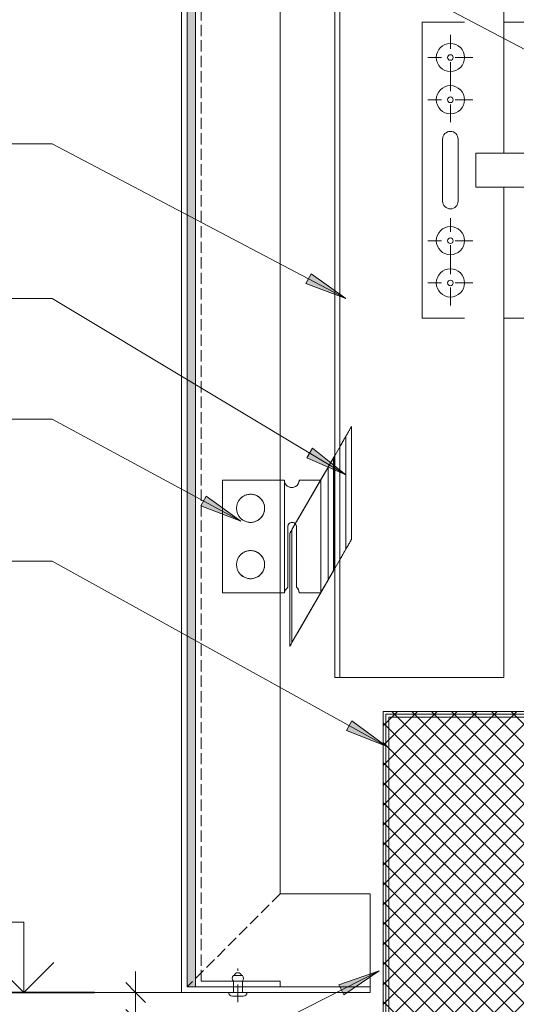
# Model space of a CAD drawing. Header units: millimetres. Extents: x -8934017 to -8932755, y 9525 to 11066.
# Tile 28 of 38: x -8933650 to -8933474, y 9701 to 10050. Entities that reach past the tile are written whole.
import ezdxf

# ---------------------------------------------------------------- set-up
doc = ezdxf.new("R2010")
doc.units = ezdxf.units.MM
doc.linetypes.add('01 Штриховая _4 мм_', pattern=[5.5, 4, -1.5])
doc.linetypes.add('Осевая линия 1', pattern=[31.75, 6.35, -4.75, 15.9, -4.75])
for name, color, linetype, lineweight in [('Высотные отметки', 7, 'Continuous', 9), ('Марки по нескольким категориям', 7, 'Continuous', 9), ('Обобщенные модели', 7, 'Continuous', 18), ('Размеры', 7, 'Continuous', 9), ('Размеры-5', 7, 'Continuous', 9), ('Стрелка', 7, 'Continuous', 18), ('Типовые аннотации', 7, 'Continuous', 18), ('Тонкие линии', 7, 'Continuous', 18), ('Элементы узлов', 7, 'Continuous', 18)]:
    doc.layers.add(name, color=color, linetype=linetype, lineweight=lineweight)
doc.layers.add('Линии', color=7, linetype='Continuous', lineweight=18, true_color=0x00a600)
doc.styles.add('GOST Common_1', font='GOST_Common.ttf', dxfattribs={"width": 0.9, "height": 10})
doc.dimstyles.new('ADSK_Основной_2_0_1', dxfattribs={"dimscale": 304.8, "dimtxt": 10.05715, "dimasz": 0.023196, "dimexe": 0.024606, "dimexo": 0.049213, "dimgap": 0.008202, "dimtad": 1, "dimdec": 0, "dimzin": 0, "dimdsep": 46, "dimtxsty": 'GOST Common_1', "dimblk1": 'OBLIQUE', "dimblk2": 'OBLIQUE', "dimsah": 1, "dimcen": 0.09, "dimdle": 0.024606, "dimazin": 0, "dimtfac": 1, "dimtdec": 4, "dimtix": 1, "dimtmove": 1, "dimatfit": 3, "dimfxl": 1, "dimtvp": 1, "dimtfill": 1, "dimtolj": 1, "dimtzin": 0, "dimarcsym": 2})

# ---------------------------------------------------------------- blocks, each defined once
blk = doc.blocks.new('HILTI_s_Профиль_MFT-T - Профиль MFT-Ta 60x42x1_8 6m-21280767-Сечение 27')
at = {"layer": 'Обобщенные модели'}
for p, q in [((-8933478.08, 10003), (-8933478.08, 10553.6)), ((-8933536.28, 9898.94), (-8933536.28, 10198.87)), ((-8933538.08, 10195.75), (-8933538.08, 9895.82)), ((-8933478.08, 9817), (-8933478.08, 9991)), ((-8933536.28, 9817), (-8933536.28, 9858.87)), ((-8933538.08, 9855.75), (-8933538.08, 9817)), ((-8933536.28, 9817), (-8933538.08, 9817)), ((-8933478.08, 9817), (-8933536.28, 9817)), ((-8933536.28, 9817), (-8933536.28, 9817))]:
    blk.add_line(p, q, dxfattribs=at)
at = {"layer": 'Обобщенные модели', "color": 254, "true_color": 0xcccccc}
for p, q in [((-8933536.28, 9858.87), (-8933536.28, 9898.94)), ((-8933538.08, 9895.82), (-8933538.08, 9855.75))]:
    blk.add_line(p, q, dxfattribs=at)
blk = doc.blocks.new('HILTI_s_Кронштейн_MFT-MF_LM - Кронштейн MFT-MF 190 LM-8764719-Сечение 27')
at = {"layer": 'Обобщенные модели'}
for p, q in [((-8933478.08, 10049.5), (-8933321.08, 10049.5)), ((-8933321.08, 10049.5), (-8933319.08, 10049.5)), ((-8933321.08, 10049.5), (-8933321.08, 9944.5)), ((-8933319.08, 10049.5), (-8933317.08, 10049.5)), ((-8933319.08, 10049.5), (-8933319.08, 9944.5)), ((-8933317.08, 9944.5), (-8933317.08, 10049.5)), ((-8933488.08, 10003), (-8933440.34, 10003)), ((-8933488.08, 10003), (-8933488.08, 9991)), ((-8933440.34, 10003), (-8933431.84, 10003)), ((-8933440.34, 9991), (-8933440.34, 10003)), ((-8933431.84, 10003), (-8933431.84, 9991)), ((-8933440.34, 9991), (-8933488.08, 9991)), ((-8933431.84, 9991), (-8933440.34, 9991)), ((-8933321.08, 9944.5), (-8933478.08, 9944.5)), ((-8933319.08, 9944.5), (-8933321.08, 9944.5)), ((-8933317.08, 9944.5), (-8933319.08, 9944.5))]:
    blk.add_line(p, q, dxfattribs=at)
at = {"layer": 'Элементы узлов'}
for p, q in [((-8933507.08, 10049.5), (-8933492.08, 10049.5)), ((-8933507.08, 10049.5), (-8933507.08, 9944.5)), ((-8933499.83, 10008.03), (-8933499.83, 9997)), ((-8933494.33, 9997), (-8933494.33, 10008.03)), ((-8933499.83, 9997), (-8933499.83, 9986.03)), ((-8933494.33, 9986.03), (-8933494.33, 9997)), ((-8933507.08, 9944.5), (-8933492.08, 9944.5))]:
    blk.add_line(p, q, dxfattribs=at)
at = {"layer": 'Элементы узлов', "color": 1, "linetype": 'Осевая линия 1', "true_color": 0xff0000}
for p, q in [((-8933497.08, 10029.01), (-8933497.08, 10045.01)), ((-8933489.08, 10037.01), (-8933505.08, 10037.01)), ((-8933497.08, 10014.01), (-8933497.08, 10030.01)), ((-8933489.08, 10022.01), (-8933505.08, 10022.01)), ((-8933497.08, 9963.99), (-8933497.08, 9979.99)), ((-8933489.08, 9971.99), (-8933505.08, 9971.99)), ((-8933497.08, 9948.99), (-8933497.08, 9964.99)), ((-8933489.08, 9956.99), (-8933505.08, 9956.99))]:
    blk.add_line(p, q, dxfattribs=at)
at = {"layer": 'Элементы узлов'}
for centre, radius in [((-8933497.08, 10037.01), 5), ((-8933497.08, 10037.01), 1), ((-8933497.08, 10022.01), 5), ((-8933497.08, 10022.01), 1), ((-8933497.08, 9971.99), 5), ((-8933497.08, 9971.99), 1), ((-8933497.08, 9956.99), 5), ((-8933497.08, 9956.99), 1)]:
    blk.add_circle(centre, radius, dxfattribs=at)
for centre, start, end in [((-8933497.08, 10008.03), 90, 180), ((-8933497.08, 10008.03), 90, 180), ((-8933497.08, 10008.03), 0, 90), ((-8933497.08, 10008.03), 0, 90), ((-8933497.08, 9986.03), 180, 270), ((-8933497.08, 9986.03), 180, 270), ((-8933497.08, 9986.03), 270, 0), ((-8933497.08, 9986.03), 270, 0)]:
    blk.add_arc(centre, 2.75, start, end, dxfattribs=at)
blk = doc.blocks.new('HILTI_s_Салазка_MFT-CCF - Салазка MFT-CCF S42-V6-Сечение 27')
at = {"layer": 'Обобщенные модели'}
for p, q in [((-8933532.21, 9906), (-8933538.51, 9895.08)), ((-8933532.98, 9904.66), (-8933532.94, 9904.74)), ((-8933532.23, 9905.97), (-8933532.21, 9906)), ((-8933532.21, 9906), (-8933532.21, 9906)), ((-8933532.21, 9865.93), (-8933532.21, 9906)), ((-8933534.23, 9902.5), (-8933534.21, 9902.53)), ((-8933534.21, 9902.53), (-8933534.19, 9902.56)), ((-8933534.21, 9902.53), (-8933534.21, 9902.53)), ((-8933538.51, 9895.08), (-8933553.31, 9869.44)), ((-8933538.51, 9895.08), (-8933538.52, 9895.08)), ((-8933538.51, 9895.08), (-8933538.51, 9895.08)), ((-8933540.49, 9891.65), (-8933540.51, 9891.62)), ((-8933540.51, 9891.62), (-8933540.51, 9891.62)), ((-8933553.31, 9829.37), (-8933553.31, 9869.44)), ((-8933552.11, 9871.53), (-8933552.09, 9871.56)), ((-8933552.11, 9871.53), (-8933552.11, 9871.53)), ((-8933554.11, 9868.06), (-8933554.12, 9868.06)), ((-8933554.11, 9868.06), (-8933554.11, 9868.06)), ((-8933538.51, 9855.02), (-8933532.21, 9865.93)), ((-8933553.31, 9829.37), (-8933538.51, 9855.02)), ((-8933554.12, 9828), (-8933554.11, 9828)), ((-8933554.11, 9828), (-8933554.11, 9828))]:
    blk.add_line(p, q, dxfattribs=at)
at = {"layer": 'Обобщенные модели', "color": 254, "true_color": 0xcccccc}
for p, q in [((-8933534.21, 9902.53), (-8933534.21, 9862.46)), ((-8933551.11, 9873.26), (-8933538.51, 9895.08)), ((-8933538.51, 9895.08), (-8933539.51, 9893.35)), ((-8933538.52, 9895.08), (-8933538.08, 9895.84)), ((-8933540.52, 9891.62), (-8933543.19, 9887)), ((-8933540.51, 9891.62), (-8933540.49, 9891.65)), ((-8933553.32, 9869.44), (-8933552.14, 9871.49)), ((-8933552.12, 9871.53), (-8933552.11, 9871.53)), ((-8933554.1, 9868.09), (-8933554.06, 9868.16)), ((-8933532.21, 9865.93), (-8933532.21, 9865.93)), ((-8933534.21, 9862.46), (-8933534.21, 9862.46)), ((-8933538.08, 9855.77), (-8933538.52, 9855.02)), ((-8933538.51, 9855.02), (-8933551.11, 9833.19)), ((-8933539.51, 9853.28), (-8933538.51, 9855.02)), ((-8933538.51, 9855.02), (-8933538.51, 9855.02)), ((-8933543.01, 9847.23), (-8933540.52, 9851.55)), ((-8933540.51, 9851.55), (-8933540.51, 9851.55)), ((-8933551.12, 9833.19), (-8933543.13, 9847.02)), ((-8933552.12, 9831.46), (-8933553.32, 9829.37)), ((-8933552.11, 9831.46), (-8933552.12, 9831.46)), ((-8933552.11, 9831.46), (-8933552.11, 9831.46))]:
    blk.add_line(p, q, dxfattribs=at)
at = {"layer": 'Обобщенные модели', "color": 7, "true_color": 0xfcfcfc}
for p, q in [((-8933540.5, 9891.65), (-8933538.52, 9895.08)), ((-8933552.1, 9871.56), (-8933543.21, 9886.95)), ((-8933538.52, 9855.02), (-8933540.5, 9851.58)), ((-8933543.01, 9847.23), (-8933543.13, 9847.02))]:
    blk.add_line(p, q, dxfattribs=at)
at = {"layer": 'Обобщенные модели', "color": 7, "true_color": 0xf4f4f4}
for p, q in [((-8933538.52, 9895.08), (-8933540.5, 9891.65)), ((-8933539.51, 9893.35), (-8933538.51, 9895.08)), ((-8933538.51, 9855.02), (-8933538.51, 9895.08)), ((-8933538.51, 9855.02), (-8933538.51, 9895.08)), ((-8933543.19, 9887), (-8933540.52, 9891.62)), ((-8933540.51, 9891.61), (-8933540.51, 9851.58)), ((-8933540.49, 9891.65), (-8933540.44, 9891.75)), ((-8933540.44, 9891.75), (-8933540.35, 9891.91)), ((-8933540.35, 9891.91), (-8933540.22, 9892.13)), ((-8933540.22, 9892.13), (-8933540.07, 9892.39)), ((-8933539.71, 9893.01), (-8933539.51, 9893.35)), ((-8933543.21, 9886.95), (-8933551.12, 9873.26)), ((-8933553.32, 9829.37), (-8933553.32, 9869.44)), ((-8933554.12, 9868.06), (-8933554.1, 9868.09)), ((-8933554.12, 9868.06), (-8933554.12, 9828.02)), ((-8933540.5, 9851.58), (-8933538.52, 9855.02)), ((-8933540.35, 9851.84), (-8933540.44, 9851.68)), ((-8933540.22, 9852.06), (-8933540.35, 9851.84)), ((-8933540.07, 9852.32), (-8933540.22, 9852.06)), ((-8933538.51, 9855.02), (-8933539.51, 9853.28)), ((-8933538.52, 9855.02), (-8933538.51, 9855.02)), ((-8933540.52, 9851.55), (-8933543.01, 9847.23)), ((-8933540.49, 9851.58), (-8933540.51, 9851.55)), ((-8933540.44, 9851.68), (-8933540.49, 9851.58)), ((-8933543.13, 9847.02), (-8933552.1, 9831.49)), ((-8933543.13, 9847.02), (-8933543.01, 9847.23))]:
    blk.add_line(p, q, dxfattribs=at)
at = {"layer": 'Обобщенные модели', "color": 7, "true_color": 0xfefefe}
for p, q in [((-8933538.52, 9855.02), (-8933538.52, 9895.08)), ((-8933538.51, 9855.02), (-8933538.51, 9895.08))]:
    blk.add_line(p, q, dxfattribs=at)
at = {"layer": 'Обобщенные модели', "color": 254, "true_color": 0xcccccc, "flags": 128}
for points in [[(-8933534.19, 9902.56), (-8933534.14, 9902.65), (-8933534.06, 9902.79), (-8933533.95, 9902.98), (-8933533.81, 9903.22), (-8933533.65, 9903.49), (-8933533.48, 9903.79), (-8933533.3, 9904.1), (-8933533.12, 9904.42), (-8933532.98, 9904.66)], [(-8933532.94, 9904.74), (-8933532.76, 9905.04), (-8933532.61, 9905.31), (-8933532.47, 9905.54), (-8933532.36, 9905.74), (-8933532.28, 9905.88), (-8933532.23, 9905.97)], [(-8933536.34, 9898.85), (-8933536.21, 9899.07), (-8933536.05, 9899.34), (-8933535.87, 9899.65), (-8933535.67, 9899.99), (-8933535.46, 9900.36), (-8933535.25, 9900.72), (-8933535.04, 9901.08), (-8933534.85, 9901.43), (-8933534.67, 9901.74), (-8933534.51, 9902.01), (-8933534.38, 9902.23), (-8933534.29, 9902.4), (-8933534.23, 9902.5)], [(-8933539.51, 9893.35), (-8933539.71, 9893.01), (-8933539.89, 9892.69), (-8933540.07, 9892.39), (-8933540.22, 9892.13), (-8933540.34, 9891.91), (-8933540.44, 9891.75), (-8933540.49, 9891.65)], [(-8933552.09, 9871.56), (-8933552.03, 9871.66), (-8933551.94, 9871.82), (-8933551.82, 9872.04), (-8933551.66, 9872.3), (-8933551.49, 9872.6), (-8933551.3, 9872.92), (-8933551.11, 9873.26)], [(-8933554.06, 9868.16), (-8933553.99, 9868.29), (-8933553.89, 9868.45), (-8933553.78, 9868.66), (-8933553.64, 9868.89), (-8933553.49, 9869.16), (-8933553.32, 9869.44)], [(-8933532.21, 9865.93), (-8933532.23, 9865.9), (-8933532.28, 9865.81), (-8933532.36, 9865.67), (-8933532.47, 9865.48), (-8933532.61, 9865.24), (-8933532.76, 9864.97), (-8933532.94, 9864.67), (-8933533.12, 9864.36), (-8933533.3, 9864.04), (-8933533.48, 9863.72), (-8933533.65, 9863.42), (-8933533.81, 9863.15), (-8933533.95, 9862.92), (-8933534.06, 9862.72), (-8933534.14, 9862.58), (-8933534.19, 9862.49), (-8933534.21, 9862.46)], [(-8933534.21, 9862.46), (-8933534.23, 9862.43), (-8933534.29, 9862.33), (-8933534.38, 9862.16), (-8933534.51, 9861.94), (-8933534.67, 9861.67), (-8933534.85, 9861.36), (-8933535.04, 9861.02), (-8933535.25, 9860.66), (-8933535.46, 9860.29), (-8933535.67, 9859.93), (-8933535.87, 9859.58), (-8933536.05, 9859.27), (-8933536.21, 9859), (-8933536.34, 9858.78)], [(-8933540.51, 9851.55), (-8933540.49, 9851.58), (-8933540.44, 9851.68), (-8933540.34, 9851.84), (-8933540.22, 9852.06), (-8933540.07, 9852.32), (-8933539.89, 9852.62), (-8933539.71, 9852.95), (-8933539.51, 9853.28)], [(-8933552.12, 9831.46), (-8933552.1, 9831.49), (-8933552.04, 9831.59), (-8933551.95, 9831.75), (-8933551.82, 9831.97), (-8933551.67, 9832.23), (-8933551.5, 9832.53), (-8933551.31, 9832.85), (-8933551.12, 9833.19)], [(-8933551.11, 9833.19), (-8933551.3, 9832.85), (-8933551.49, 9832.53), (-8933551.66, 9832.23), (-8933551.82, 9831.97), (-8933551.94, 9831.75), (-8933552.03, 9831.59), (-8933552.09, 9831.49), (-8933552.11, 9831.46)], [(-8933554.06, 9828.1), (-8933554.1, 9828.02), (-8933554.12, 9828)], [(-8933553.32, 9829.37), (-8933553.49, 9829.09), (-8933553.64, 9828.83), (-8933553.78, 9828.59), (-8933553.89, 9828.38), (-8933553.99, 9828.22), (-8933554.06, 9828.1)]]:
    blk.add_lwpolyline(points, dxfattribs=at)
at = {"layer": 'Обобщенные модели', "color": 7, "true_color": 0xf4f4f4, "flags": 128}
for points in [[(-8933540.07, 9892.39), (-8933539.9, 9892.69), (-8933539.71, 9893.01)], [(-8933551.12, 9873.26), (-8933551.31, 9872.92), (-8933551.5, 9872.6), (-8933551.67, 9872.3), (-8933551.82, 9872.04), (-8933551.95, 9871.82), (-8933552.04, 9871.66), (-8933552.1, 9871.56), (-8933552.12, 9871.53)], [(-8933539.51, 9853.28), (-8933539.71, 9852.95), (-8933539.9, 9852.62), (-8933540.07, 9852.32)]]:
    blk.add_lwpolyline(points, dxfattribs=at)
at = {"layer": 'Обобщенные модели', "flags": 128}
for points in [[(-8933553.31, 9869.44), (-8933553.48, 9869.16), (-8933553.63, 9868.89), (-8933553.77, 9868.66), (-8933553.88, 9868.45), (-8933553.98, 9868.29), (-8933554.05, 9868.16), (-8933554.09, 9868.09), (-8933554.11, 9868.06)], [(-8933554.11, 9828), (-8933554.09, 9828.02), (-8933554.05, 9828.1), (-8933553.98, 9828.22), (-8933553.88, 9828.38), (-8933553.77, 9828.59), (-8933553.63, 9828.83), (-8933553.48, 9829.09), (-8933553.31, 9829.37)]]:
    blk.add_lwpolyline(points, dxfattribs=at)
blk = doc.blocks.new('HILTI_as_Соединитель_MFT-CCU_Заклепка_БезГрафики - Соединитель MFT-CCU Заклепка БезГрафики-V7-Сечение 27')
at = {"layer": 'Обобщенные модели', "color": 254, "true_color": 0xcccccc}
for p, q in [((-8933578.01, 9887), (-8933556.01, 9887)), ((-8933578.01, 9847), (-8933578.01, 9887)), ((-8933556.01, 9847), (-8933556.01, 9887)), ((-8933550.75, 9887), (-8933543.18, 9887)), ((-8933550.75, 9887), (-8933550.75, 9887)), ((-8933543.01, 9887), (-8933543.18, 9887)), ((-8933543.01, 9847.21), (-8933543.01, 9887)), ((-8933554.75, 9870.5), (-8933554.75, 9849)), ((-8933551.75, 9870.5), (-8933551.75, 9849)), ((-8933554.75, 9849), (-8933554.75, 9849)), ((-8933556.01, 9847), (-8933578.01, 9847)), ((-8933550.75, 9847), (-8933543.14, 9847)), ((-8933543.01, 9847), (-8933543.14, 9847)), ((-8933543.01, 9847.21), (-8933543.01, 9847))]:
    blk.add_line(p, q, dxfattribs=at)
at = {"layer": 'Обобщенные модели'}
for p, q in [((-8933578.01, 9887), (-8933578.01, 9847)), ((-8933556.01, 9887), (-8933578.01, 9887)), ((-8933556.01, 9887), (-8933556.01, 9847)), ((-8933543.18, 9887), (-8933550.75, 9887)), ((-8933554.75, 9849), (-8933554.75, 9870.5)), ((-8933578.01, 9847), (-8933556.01, 9847)), ((-8933543.14, 9847), (-8933543.01, 9847)), ((-8933543.01, 9847), (-8933543.01, 9847.21))]:
    blk.add_line(p, q, dxfattribs=at)
at = {"layer": 'Обобщенные модели', "color": 7, "true_color": 0xfefefe}
for p, q in [((-8933578.01, 9887), (-8933578.01, 9887)), ((-8933556.01, 9887), (-8933556.01, 9887)), ((-8933556.01, 9887), (-8933556.01, 9887)), ((-8933543.01, 9887), (-8933543.01, 9887)), ((-8933578.01, 9847), (-8933578.01, 9847)), ((-8933556.01, 9847), (-8933556.01, 9847)), ((-8933556.01, 9847), (-8933556.01, 9847)), ((-8933543.01, 9847), (-8933543.01, 9847))]:
    blk.add_line(p, q, dxfattribs=at)
at = {"layer": 'Обобщенные модели', "color": 7, "true_color": 0xf4f4f4}
for p, q in [((-8933556.01, 9847), (-8933556.01, 9887)), ((-8933556.01, 9887), (-8933556.01, 9847)), ((-8933543.18, 9887), (-8933543.01, 9887)), ((-8933543.01, 9887), (-8933543.01, 9847.21)), ((-8933551.75, 9849), (-8933551.75, 9870.5)), ((-8933551.75, 9849), (-8933551.75, 9849)), ((-8933543.14, 9847), (-8933550.75, 9847)), ((-8933550.75, 9847), (-8933550.75, 9847))]:
    blk.add_line(p, q, dxfattribs=at)
at = {"layer": 'Обобщенные модели', "color": 254, "true_color": 0xcccccc}
for centre, major_axis, start_param, end_param in [((-8933553.38, 9887), (0, 2.63), 1.570781, 2.356179), ((-8933553.38, 9887), (0.03, 2.63), 3.677855, 4.724746), ((-8933553.38, 9887), (0, 2.63), 2.356502, 2.617994), ((-8933553.38, 9887), (0, 2.63), 2.618258, 2.879793), ((-8933553.38, 9887), (0, 2.63), 2.880039, 3.141593), ((-8933553.38, 9887), (-0.01, 2.63), 3.137537, 3.399091), ((-8933553.38, 9887), (0.02, 2.63), 3.409436, 3.670971), ((-8933568.01, 9877), (0, 5), 0.785398, 1.570796), ((-8933568.01, 9877), (0, 5), 0.523599, 0.785317), ((-8933568.01, 9877), (-0.03, 5), 0.256019, 0.517749), ((-8933568.01, 9877), (0, 5), 6.283169, 6.544904), ((-8933568.01, 9877), (0, 5), 6.021386, 6.283121), ((-8933568.01, 9877), (0, 5), 5.759587, 6.021317), ((-8933568.01, 9877), (0, 5), 4.712381, 5.759498), ((-8933568.01, 9877), (0, 5), 1.57078, 2.356178), ((-8933568.01, 9877), (0, 5), 3.665272, 4.712389), ((-8933568.01, 9877), (0, 5), 2.356275, 2.617994), ((-8933568.01, 9877), (0, 5), 2.618063, 2.879793), ((-8933568.01, 9877), (0, 5), 2.879858, 3.141593), ((-8933568.01, 9877), (0.02, 5), 3.144665, 3.4064), ((-8933568.01, 9877), (0, 5), 3.403461, 3.665191), ((-8933553.25, 9870.5), (0, 1.5), 0.785398, 1.570796), ((-8933553.25, 9870.5), (0, 1.5), 0.523599, 0.784859), ((-8933553.25, 9870.5), (0.01, 1.5), 0.271527, 0.532864), ((-8933553.25, 9870.5), (0, 1.5), 6.283104, 6.544472), ((-8933553.25, 9870.5), (-0.01, 1.5), 6.011583, 6.272951), ((-8933553.25, 9870.5), (0, 1.5), 5.759587, 6.020923), ((-8933553.25, 9870.5), (-0.03, 1.5), 5.411593, 5.736327), ((-8933553.25, 9870.5), (-0.02, 1.5), 4.701091, 5.423416), ((-8933568.01, 9857), (0, 5), 0.785398, 1.570796), ((-8933568.01, 9857), (0, 5), 0.523599, 0.785317), ((-8933568.01, 9857), (-0.03, 5), 0.256021, 0.517751), ((-8933568.01, 9857), (0, 5), 6.283169, 6.544904), ((-8933568.01, 9857), (0, 5), 6.021386, 6.283121), ((-8933568.01, 9857), (0, 5), 5.759587, 6.021317), ((-8933568.01, 9857), (0, 5), 4.712381, 5.759498), ((-8933568.01, 9857), (0, 5), 1.57078, 2.356178), ((-8933568.01, 9857), (0, 5), 3.665272, 4.712389), ((-8933568.01, 9857), (0, 5), 2.356275, 2.617994), ((-8933568.01, 9857), (0, 5), 2.618063, 2.879793), ((-8933568.01, 9857), (0, 5), 2.879858, 3.141593), ((-8933568.01, 9857), (0.02, 5), 3.144665, 3.4064), ((-8933568.01, 9857), (0, 5), 3.403461, 3.665191), ((-8933552.37, 9846.1), (0, 3.76), 0.688551, 1.328794), ((-8933553.25, 9847), (0, 2.5), 4.712389, 5.639684)]:
    blk.add_ellipse(centre, major_axis=major_axis, ratio=1, start_param=start_param, end_param=end_param, dxfattribs=at)
at = {"layer": 'Обобщенные модели'}
for centre, major_axis, start_param, end_param in [((-8933553.38, 9887), (0, 2.63), 1.569873, 3.140669), ((-8933553.38, 9887), (0, 2.63), 3.141578, 4.712374), ((-8933568.01, 9877), (0, 5), 6.283161, 7.853958), ((-8933568.01, 9877), (-0.01, 5), 4.709459, 6.280256), ((-8933568.01, 9877), (0.03, 5), 1.576087, 3.146884), ((-8933568.01, 9877), (0, 5), 3.141585, 4.712381), ((-8933553.25, 9870.5), (0, 1.5), 6.283134, 7.85393), ((-8933553.25, 9870.5), (0, 1.5), 5.437318, 6.285789), ((-8933568.01, 9857), (0, 5), 6.283169, 7.853966), ((-8933568.01, 9857), (-0.01, 5), 4.709451, 6.280247), ((-8933568.01, 9857), (0.03, 5), 1.576095, 3.146891), ((-8933568.01, 9857), (0, 5), 3.141576, 4.712373), ((-8933552.37, 9846.1), (0.04, 3.76), 0.698599, 1.338842)]:
    blk.add_ellipse(centre, major_axis=major_axis, ratio=1, start_param=start_param, end_param=end_param, dxfattribs=at)
at = {"layer": 'Обобщенные модели', "color": 7, "true_color": 0xf4f4f4}
for centre, major_axis, start_param, end_param in [((-8933553.25, 9870.5), (0, 1.5), 5.235988, 5.434313), ((-8933553.25, 9870.5), (0, 1.5), 4.712338, 5.235936), ((-8933553.25, 9847), (0, 2.5), 5.40786, 5.639331), ((-8933553.25, 9847), (0, 2.5), 5.176037, 5.40786), ((-8933553.25, 9847), (0, 2.5), 4.944213, 5.176037), ((-8933553.25, 9847), (0, 2.5), 4.712373, 4.944197)]:
    blk.add_ellipse(centre, major_axis=major_axis, ratio=1, start_param=start_param, end_param=end_param, dxfattribs=at)
blk = doc.blocks.new('HILTI_2D_Сталь оц_L - Оц_сталь L-21279112-Сечение 27')
at = {"layer": 'Элементы узлов'}
for p, q in [((-8933520.95, 9676.6), (-8933520.95, 9804.92)), ((-8933520.95, 9804.92), (-8933319.13, 9804.92)), ((-8933519.95, 9676.6), (-8933519.95, 9803.92)), ((-8933519.95, 9803.92), (-8933319.13, 9803.92)), ((-8933319.13, 9803.92), (-8933319.13, 9804.92)), ((-8933520.95, 9676.6), (-8933519.95, 9676.6))]:
    blk.add_line(p, q, dxfattribs=at)
blk = doc.blocks.new('HILTI_Заклепка_3_2мм - Вытяжная заклепка-21026933-Сечение 27')
at = {"layer": 'Элементы узлов', "color": 1, "linetype": 'Осевая линия 1', "true_color": 0xff0000}
blk.add_line((-8933572.52, 9701.68), (-8933572.52, 9713.63), dxfattribs=at)
at = {"layer": 'Элементы узлов'}
for p, q in [((-8933570.92, 9711.13), (-8933574.12, 9711.13)), ((-8933570.92, 9709.13), (-8933574.12, 9709.13)), ((-8933574.12, 9705.14), (-8933574.12, 9709.13)), ((-8933574.12, 9705.14), (-8933574.12, 9709.13)), ((-8933573.82, 9711.13), (-8933571.22, 9711.13)), ((-8933570.92, 9705.14), (-8933570.92, 9709.13)), ((-8933570.92, 9709.13), (-8933570.92, 9705.14)), ((-8933570.92, 9709.13), (-8933570.92, 9705.14)), ((-8933575.77, 9705.13), (-8933572.52, 9705.13)), ((-8933570.92, 9705.14), (-8933574.12, 9705.14)), ((-8933572.52, 9705.13), (-8933569.27, 9705.13)), ((-8933572.52, 9703.83), (-8933574.47, 9703.83)), ((-8933570.58, 9703.83), (-8933572.52, 9703.83))]:
    blk.add_line(p, q, dxfattribs=at)
for centre, radius, start, end in [((-8933572.52, 9710.79), 1.35, 14.8628, 165.1372), ((-8933573.07, 9710.13), 1.45, 136.4001, 223.6), ((-8933571.98, 9710.13), 1.45, 316.553, 43.4469), ((-8933574.47, 9705.13), 1.3, 180, 270), ((-8933570.58, 9705.13), 1.3, 270, 0)]:
    blk.add_arc(centre, radius, start, end, dxfattribs=at)
blk = doc.blocks.new('Высотные отметки - Вверх-1558740-Сечение 27')
at = {"layer": 'Стрелка'}
for q in [(-8933659.05, 9715.74), (-8933637.84, 9715.74)]:
    blk.add_line((-8933648.45, 9705.13), q, dxfattribs=at)
at = {"layer": 'Типовые аннотации', "lineweight": 9}
for p, q in [((-8933648.45, 9730.13), (-8933723.45, 9730.13)), ((-8933648.45, 9705.13), (-8933648.45, 9730.13))]:
    blk.add_line(p, q, dxfattribs=at)
at = {"layer": 'Типовые аннотации', "lineweight": 35}
blk.add_line((-8933623.45, 9705.13), (-8933673.45, 9705.13), dxfattribs=at)
blk = doc.blocks.new('DIMBLOCK12-Сечение 27')
at = {"layer": 'Размеры-5'}
for p, q in [((-8933608.8, 9688.13), (-8933608.8, 9712.63)), ((-8933607.52, 9705.13), (-8933616.3, 9705.13)), ((-8933608.8, 9705.13), (-8933607.52, 9705.13)), ((-8933608.8, 9693.44), (-8933608.8, 9700.38)), ((-8933553.18, 9695.63), (-8933616.3, 9695.63)), ((-8933608.8, 9695.63), (-8933553.18, 9695.63)), ((-8933608.8, 9680.2), (-8933608.8, 9693.44))]:
    blk.add_line(p, q, dxfattribs=at)
at = {"layer": 'Размеры-5', "lineweight": 18}
for p, q in [((-8933608.8, 9705.13), (-8933612.34, 9708.67)), ((-8933608.8, 9705.13), (-8933605.27, 9701.6)), ((-8933608.8, 9695.63), (-8933612.34, 9699.16)), ((-8933608.8, 9695.63), (-8933605.27, 9692.09))]:
    blk.add_line(p, q, dxfattribs=at)
at = {"layer": 'Размеры-5', "color": 0, "insert": (-8933624.37, 9680.2), "char_height": 10, "width": 12.8868, "attachment_point": 1, "rotation": 90, "line_spacing_factor": 1.022761, "style": 'GOST Common_1', "bg_fill": 3, "box_fill_scale": 1.25, "bg_fill_color": 256, "bg_fill_true_color": 13158600, "bg_fill_transparency": 0}
blk.add_mtext('10', dxfattribs=at)
blk = doc.blocks.new('_Oblique')
at = {"color": 0, "linetype": 'ByBlock', "lineweight": -2}
blk.add_line((-0.5, -0.5), (0.5, 0.5), dxfattribs=at)

msp = doc.modelspace()

# ---------------------------------------------------------------- hatches: boundary and pattern name
at = {"layer": 'Марки по нескольким категориям'}
for points in [[(-8933534.16, 9951.5), (-8933546.51, 9960.23), (-8933548.35, 9956.74)], [(-8933534.16, 9888.9), (-8933546, 9898.31), (-8933548.04, 9894.92)], [(-8933571.5, 9872.42), (-8933583.75, 9881.3), (-8933585.63, 9877.82)], [(-8933519.91, 9792.6), (-8933532.08, 9801.6), (-8933533.99, 9798.15)], [(-8933522.4, 9712.88), (-8933536.66, 9707.82), (-8933534.87, 9704.31)]]:
    msp.add_hatch(color=256, dxfattribs=at).paths.add_polyline_path(points)
at = {"layer": 'Элементы узлов', "true_color": 0xffffff}
msp.add_hatch(color=7, dxfattribs=at).paths.add_polyline_path([(-8933590.52, 9707.13), (-8933587.52, 9707.13), (-8933587.52, 10863.13), (-8933590.52, 10863.13), (-8933590.52, 9751.37)])
at = {"layer": 'Элементы узлов'}
h = msp.add_hatch(dxfattribs=at)
h.set_pattern_fill('FP_3', color=256, style=0, pattern_type=2)
h.set_pattern_definition([(45, (-8933343.645, 10846.89), (-3.535534, 3.535534), []), (135, (-8933343.645, 10846.89), (-3.535534, -3.535534), [])])
h.paths.add_polyline_path([(-8933520.95, 9694.63), (-8933518.96, 9694.63), (-8933518.95, 9695.75), (-8933518.89, 9696.17), (-8933518.69, 9696.65), (-8933518.38, 9697.05), (-8933517.97, 9697.36), (-8933517.5, 9697.56), (-8933516.96, 9697.63), (-8933496.94, 9697.63), (-8933496.43, 9697.56), (-8933495.95, 9697.36), (-8933495.54, 9697.05), (-8933495.22, 9696.64), (-8933495.02, 9696.16), (-8933494.96, 9695.66), (-8933494.89, 9696.17), (-8933494.69, 9696.65), (-8933494.38, 9697.05), (-8933493.97, 9697.36), (-8933493.5, 9697.56), (-8933492.96, 9697.63), (-8933472.94, 9697.63), (-8933472.43, 9697.56), (-8933471.95, 9697.36), (-8933471.54, 9697.05), (-8933471.22, 9696.64), (-8933471.02, 9696.16), (-8933470.96, 9695.63), (-8933470.96, 9694.63), (-8933359.19, 9694.63), (-8933314.86, 9748.61), (-8933314.91, 9804.92), (-8933520.95, 9804.92), (-8933520.95, 9751.37)])
h.paths.add_polyline_path([(-8933515.25, 9694.63), (-8933507.96, 9694.63), (-8933507.96, 9695.63), (-8933516.96, 9695.63), (-8933516.94, 9694.63)])
h.paths.add_polyline_path([(-8933472.96, 9694.63), (-8933472.96, 9695.63), (-8933481.96, 9695.63), (-8933481.96, 9694.63), (-8933473.54, 9694.63)])
h.paths.add_polyline_path([(-8933505.96, 9694.63), (-8933496.96, 9694.63), (-8933496.96, 9695.63), (-8933505.96, 9695.63)])
h.paths.add_polyline_path([(-8933483.96, 9694.63), (-8933483.96, 9695.63), (-8933492.96, 9695.63), (-8933492.94, 9694.63), (-8933489.4, 9694.63)])

# ---------------------------------------------------------------- linework, layer by layer
at = {"layer": 'Высотные отметки', "lineweight": 18}
for p, q in [((-8933604.93, 9705.13), (-8933648.45, 9705.13)), ((-8933552.51, 9705.13), (-8933604.93, 9705.13))]:
    msp.add_line(p, q, dxfattribs=at)
at = {"layer": 'Линии', "color": 7}
for p, q in [((-8933592.52, 10865.13), (-8933592.52, 9705.13)), ((-8933590.52, 10863.13), (-8933590.52, 9707.13)), ((-8933557.52, 9740.13), (-8933557.52, 10863.13)), ((-8933557.52, 9740.13), (-8933525.52, 9740.13)), ((-8933525.52, 9740.13), (-8933525.52, 9705.13)), ((-8933585.52, 9709.13), (-8933557.52, 9709.13)), ((-8933592.52, 9705.13), (-8933525.52, 9705.13)), ((-8933590.52, 9707.13), (-8933525.52, 9707.13))]:
    msp.add_line(p, q, dxfattribs=at)
at = {"layer": 'Линии', "color": 7, "linetype": '01 Штриховая _4 мм_'}
for p, q in [((-8933587.52, 9709.13), (-8933587.52, 10861.13)), ((-8933585.52, 9709.13), (-8933585.52, 10861.13)), ((-8933557.52, 9740.13), (-8933590.52, 9707.13)), ((-8933557.52, 9709.13), (-8933557.52, 9707.13))]:
    msp.add_line(p, q, dxfattribs=at)
at = {"layer": 'Марки по нескольким категориям'}
for p, q in [((-8933455.08, 10031.67), (-8933638.49, 10128.31)), ((-8933638.49, 10006.41), (-8933716.46, 10006.41)), ((-8933534.16, 9951.5), (-8933638.49, 10006.41)), ((-8933546.51, 9960.23), (-8933548.35, 9956.74)), ((-8933534.16, 9951.5), (-8933546.51, 9960.23)), ((-8933548.35, 9956.74), (-8933534.16, 9951.5)), ((-8933638.49, 9951.5), (-8933716.46, 9951.5)), ((-8933534.16, 9888.9), (-8933638.49, 9951.5)), ((-8933638.49, 9908.67), (-8933716.46, 9908.67)), ((-8933571.5, 9872.42), (-8933638.49, 9908.67)), ((-8933546, 9898.31), (-8933548.04, 9894.92)), ((-8933534.16, 9888.9), (-8933546, 9898.31)), ((-8933548.04, 9894.92), (-8933534.16, 9888.9)), ((-8933583.75, 9881.3), (-8933585.63, 9877.82)), ((-8933571.5, 9872.42), (-8933583.75, 9881.3)), ((-8933585.63, 9877.82), (-8933571.5, 9872.42)), ((-8933638.49, 9858.29), (-8933716.46, 9858.29)), ((-8933519.91, 9792.6), (-8933638.49, 9858.29)), ((-8933532.08, 9801.6), (-8933533.99, 9798.15)), ((-8933519.91, 9792.6), (-8933532.08, 9801.6)), ((-8933533.99, 9798.15), (-8933519.91, 9792.6)), ((-8933522.4, 9712.88), (-8933638.49, 9653.65)), ((-8933522.4, 9712.88), (-8933536.66, 9707.82)), ((-8933534.87, 9704.31), (-8933522.4, 9712.88)), ((-8933536.66, 9707.82), (-8933534.87, 9704.31))]:
    msp.add_line(p, q, dxfattribs=at)
at = {"layer": 'Тонкие линии'}
for p, q in [((-8933590.52, 10863.13), (-8933590.52, 9707.13)), ((-8933587.52, 9707.13), (-8933587.52, 10863.13)), ((-8933520.95, 9694.63), (-8933520.95, 9804.92)), ((-8933520.95, 9804.92), (-8933314.86, 9804.92)), ((-8933519.95, 9803.92), (-8933314.95, 9803.92)), ((-8933519.95, 9676.63), (-8933519.95, 9803.92)), ((-8933313.96, 9802.92), (-8933518.95, 9802.92)), ((-8933518.95, 9802.92), (-8933518.95, 9695.66)), ((-8933590.52, 9707.13), (-8933587.52, 9707.13))]:
    msp.add_line(p, q, dxfattribs=at)

# ---------------------------------------------------------------- block references
at = {"layer": 'Обобщенные модели'}
for name in ['HILTI_s_Профиль_MFT-T - Профиль MFT-Ta 60x42x1_8 6m-21280767-Сечение 27', 'HILTI_s_Кронштейн_MFT-MF_LM - Кронштейн MFT-MF 190 LM-8764719-Сечение 27']:
    msp.add_blockref(name, (0, 0), dxfattribs=at)
at = {"layer": 'Обобщенные модели', "color": 254, "true_color": 0xcccccc}
msp.add_blockref('HILTI_s_Салазка_MFT-CCF - Салазка MFT-CCF S42-V6-Сечение 27', (0, 0), dxfattribs=at)
at = {"layer": 'Обобщенные модели', "color": 7, "true_color": 0xfefefe}
msp.add_blockref('HILTI_as_Соединитель_MFT-CCU_Заклепка_БезГрафики - Соединитель MFT-CCU Заклепка БезГрафики-V7-Сечение 27', (0, 0), dxfattribs=at)
at = {"layer": 'Стрелка', "lineweight": 9}
msp.add_blockref('Высотные отметки - Вверх-1558740-Сечение 27', (0, 0), dxfattribs=at)
at = {"layer": 'Элементы узлов'}
for name in ['HILTI_2D_Сталь оц_L - Оц_сталь L-21279112-Сечение 27', 'HILTI_Заклепка_3_2мм - Вытяжная заклепка-21026933-Сечение 27']:
    msp.add_blockref(name, (0, 0), dxfattribs=at)

# ---------------------------------------------------------------- next in the draw order: dimensions: what is measured, and where the dimension line sits
at = {"layer": 'Размеры'}
dim = msp.add_linear_dim(base=(-8933608.8046, 9705.135), p1=(-8933538.1806, 9695.6283), p2=(-8933592.5227, 9705.135), angle=90, dimstyle='ADSK_Основной_2_0_1', override={"dimpost": '<>', "dimfxl": 55.167459}, dxfattribs=at)
dim.commit()
dim.dimension.update_dxf_attribs({"geometry": 'DIMBLOCK12-Сечение 27', "text_midpoint": (-8933617.7062, 9686.6397), "dimtype": 160, "text_rotation": 90})

doc.saveas('drawing.dxf')
